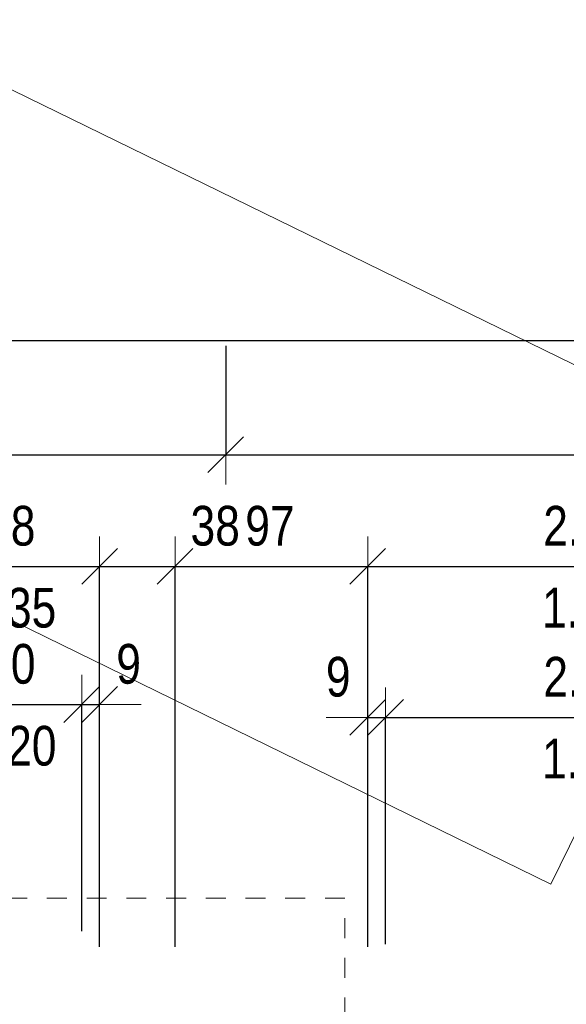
# Model space of a CAD drawing. Header units: metres. Extents: x -7.1 to 26.5, y -14.7 to 18.1.
# Tile 171 of 182: x 14.1 to 16.9, y 12.6 to 17.6. Entities that reach past the tile are written whole.
import ezdxf

# ---------------------------------------------------------------- set-up
doc = ezdxf.new("R2010")
doc.units = ezdxf.units.M
doc.header["$PDMODE"] = 65
doc.linetypes.add('AUSGEZOGEN', pattern=[0])
doc.linetypes.add('STRICHLINIE_S4', pattern=[0.0055, 0.0035, -0.001, 0, -0.001])
doc.layers.add('XR$1$060 Möbel Einbau', color=7, linetype='AUSGEZOGEN')
doc.layers.add('XR$3$035 Decken', color=7, linetype='AUSGEZOGEN')
doc.layers.add('XR$2$STANDARD_1', color=7, linetype='AUSGEZOGEN', lineweight=25)
doc.styles.add('ARIAL', font='arial.ttf')
doc.dimstyles.new('DIMSTYLE_3', dxfattribs={"dimtxt": 0.2, "dimasz": 0.3, "dimexe": 0, "dimexo": 0, "dimgap": 0.1, "dimtad": 2, "dimrnd": 0.005, "dimzin": 4, "dimdsep": 46, "dimtxsty": 'ARIAL', "dimblk1": 'ALL_ML_STRICH', "dimblk2": 'ALL_ML_STRICH', "dimsah": 1, "dimcen": 0, "dimclrd": 7, "dimclre": 7, "dimclrt": 7, "dimadec": 0, "dimazin": 0, "dimtfac": 1, "dimtdec": 0, "dimtix": 1, "dimtmove": 2, "dimatfit": 3, "dimfxl": 0, "dimtzin": 0, "dimlwd": 0, "dimlwe": 18, "dimarcsym": 0})
doc.dimstyles.new('DIMSTYLE_5', dxfattribs={"dimtxt": 0.2, "dimasz": 0.3, "dimexe": 0, "dimexo": 0, "dimgap": 0.1, "dimtad": 2, "dimdec": 1, "dimlfac": 100, "dimrnd": 0.5, "dimzin": 4, "dimdsep": 46, "dimtxsty": 'ARIAL', "dimblk1": 'ALL_ML_STRICH', "dimblk2": 'ALL_ML_STRICH', "dimsah": 1, "dimcen": 0, "dimclrd": 7, "dimclre": 7, "dimclrt": 7, "dimadec": 0, "dimazin": 0, "dimtfac": 1, "dimtdec": 0, "dimtix": 1, "dimtmove": 2, "dimatfit": 3, "dimfxl": 0, "dimtzin": 0, "dimlwd": 0, "dimlwe": 18, "dimarcsym": 0})
doc.dimstyles.new('DIMSTYLE_7', dxfattribs={"dimtxt": 0.2, "dimasz": 0.3, "dimexe": 0, "dimexo": 0, "dimgap": 0.1, "dimtad": 2, "dimdec": 1, "dimlfac": 100, "dimrnd": 0.5, "dimzin": 4, "dimdsep": 46, "dimtxsty": 'ARIAL', "dimblk1": 'ALL_ML_STRICH', "dimblk2": 'ALL_ML_STRICH', "dimsah": 1, "dimcen": 0, "dimclrd": 7, "dimclre": 7, "dimclrt": 7, "dimadec": 0, "dimazin": 0, "dimtfac": 1, "dimtdec": 0, "dimtix": 1, "dimtmove": 2, "dimatfit": 3, "dimfxl": 0, "dimtvp": 1.2, "dimtzin": 0, "dimlwd": 0, "dimlwe": 18, "dimarcsym": 0})

# ---------------------------------------------------------------- blocks, each defined once
blk = doc.blocks.new('ALL_ML_STRICH')
at = {"color": 0, "linetype": 'ByBlock', "lineweight": -2}
for p, q in [((0, -0.5), (0, 0.5)), ((-0.3, -0.3), (0.3, 0.3)), ((-1, 0), (0.5, 0))]:
    blk.add_line(p, q, dxfattribs=at)
blk = doc.blocks.new('*D73')
at = {"layer": 'DEFPOINTS', "color": 7, "linetype": 'AUSGEZOGEN', "lineweight": 18, "transparency": 16777216}
for p in [(1.8718, 15.952), (1.8718, 15.5759), (23.0318, 15.6171)]:
    blk.add_point(p, dxfattribs=at)
at = {"layer": 'XR$2$STANDARD_1', "color": 7, "linetype": 'AUSGEZOGEN', "lineweight": -2, "transparency": 16777216}
for p, q in [((1.8718, 12.86), (1.8718, 15.952)), ((1.8718, 15.952), (23.0318, 15.952)), ((23.0318, 12.86), (23.0318, 15.952))]:
    blk.add_line(p, q, dxfattribs=at)
at = {"layer": 'XR$2$STANDARD_1', "color": 7, "linetype": 'AUSGEZOGEN', "lineweight": 18, "transparency": 16777216, "xscale": 0.3, "yscale": 0.3, "zscale": 0.3, "rotation": 180}
blk.add_blockref('ALL_ML_STRICH', (1.8718, 15.952), dxfattribs=at)
at = {"layer": 'XR$2$STANDARD_1', "color": 7, "linetype": 'AUSGEZOGEN', "lineweight": 18, "transparency": 16777216, "xscale": 0.3, "yscale": 0.3, "zscale": 0.3}
blk.add_blockref('ALL_ML_STRICH', (23.0318, 15.952), dxfattribs=at)
at = {"layer": 'XR$2$STANDARD_1', "color": 7, "linetype": 'AUSGEZOGEN', "lineweight": 18, "transparency": 16777216, "insert": (12.4572, 16.1554), "char_height": 0.2, "width": 0.8, "attachment_point": 5, "style": 'ARIAL'}
blk.add_mtext('\\W0.80;\\A1;{\\A1;{21.16\\H0.132000;\\S^ ;}}', dxfattribs=at)
blk = doc.blocks.new('*D81')
at = {"layer": 'DEFPOINTS', "color": 7, "linetype": 'AUSGEZOGEN', "lineweight": 18, "transparency": 16777216}
for p in [(13.7218, 14.1195), (13.7218, 13.941), (14.4218, 13.8161)]:
    blk.add_point(p, dxfattribs=at)
at = {"layer": 'XR$2$STANDARD_1', "color": 7, "linetype": 'AUSGEZOGEN', "lineweight": -2, "transparency": 16777216}
for p, q in [((13.7218, 12.978), (13.7218, 14.1195)), ((13.7218, 14.1195), (14.4218, 14.1195)), ((14.4218, 12.978), (14.4218, 14.1195))]:
    blk.add_line(p, q, dxfattribs=at)
at = {"layer": 'XR$2$STANDARD_1', "color": 7, "linetype": 'AUSGEZOGEN', "lineweight": 18, "transparency": 16777216, "xscale": 0.3, "yscale": 0.3, "zscale": 0.3, "rotation": 180}
blk.add_blockref('ALL_ML_STRICH', (13.7218, 14.1195), dxfattribs=at)
at = {"layer": 'XR$2$STANDARD_1', "color": 7, "linetype": 'AUSGEZOGEN', "lineweight": 18, "transparency": 16777216, "xscale": 0.3, "yscale": 0.3, "zscale": 0.3}
blk.add_blockref('ALL_ML_STRICH', (14.4218, 14.1195), dxfattribs=at)
at = {"layer": 'XR$2$STANDARD_1', "color": 7, "linetype": 'AUSGEZOGEN', "lineweight": 18, "transparency": 16777216, "insert": (14.0648, 14.3229), "char_height": 0.2, "width": 0.64, "attachment_point": 5, "style": 'ARIAL'}
blk.add_mtext('\\W0.80;\\A1;{\\A1;{70\\H0.132000;\\S^ ;}}', dxfattribs=at)
at = {"layer": 'XR$2$STANDARD_1', "color": 7, "linetype": 'AUSGEZOGEN', "lineweight": 18, "transparency": 16777216, "insert": (13.8596, 14.0119), "char_height": 0.2, "width": 0.01, "attachment_point": 1, "line_spacing_factor": 0.60241, "style": 'ARIAL'}
blk.add_mtext('\\W0.80;1.20', dxfattribs=at)
blk = doc.blocks.new('*D82')
at = {"layer": 'DEFPOINTS', "color": 7, "linetype": 'AUSGEZOGEN', "lineweight": 18, "transparency": 16777216}
for p in [(14.4218, 14.1195), (14.4218, 13.8161), (14.5118, 13.8161)]:
    blk.add_point(p, dxfattribs=at)
at = {"layer": 'XR$2$STANDARD_1', "color": 7, "linetype": 'AUSGEZOGEN', "lineweight": -2, "transparency": 16777216}
for p, q in [((14.4218, 12.978), (14.4218, 14.1195)), ((14.4218, 14.1195), (14.5118, 14.1195)), ((14.5118, 12.978), (14.5118, 14.1195))]:
    blk.add_line(p, q, dxfattribs=at)
at = {"layer": 'XR$2$STANDARD_1', "color": 7, "linetype": 'AUSGEZOGEN', "lineweight": 18, "transparency": 16777216, "xscale": 0.3, "yscale": 0.3, "zscale": 0.3}
blk.add_blockref('ALL_ML_STRICH', (14.5118, 14.1195), dxfattribs=at)
at = {"layer": 'XR$2$STANDARD_1', "color": 7, "linetype": 'AUSGEZOGEN', "lineweight": 18, "transparency": 16777216, "xscale": 0.3, "yscale": 0.3, "zscale": 0.3, "rotation": 180}
blk.add_blockref('ALL_ML_STRICH', (14.4218, 14.1195), dxfattribs=at)
at = {"layer": 'XR$2$STANDARD_1', "color": 7, "linetype": 'AUSGEZOGEN', "lineweight": 18, "transparency": 16777216, "insert": (14.6578, 14.3229), "char_height": 0.2, "width": 0.48, "attachment_point": 5, "style": 'ARIAL'}
blk.add_mtext('\\W0.80;\\A1;{\\A1;{9\\H0.132000;\\S^ ;}}', dxfattribs=at)
blk = doc.blocks.new('*D89')
at = {"layer": 'DEFPOINTS', "color": 7, "linetype": 'AUSGEZOGEN', "lineweight": 18, "transparency": 16777216}
for p in [(13.6318, 14.8148), (13.6318, 14.6807), (14.5118, 14.6837)]:
    blk.add_point(p, dxfattribs=at)
at = {"layer": 'XR$2$STANDARD_1', "color": 7, "linetype": 'AUSGEZOGEN', "lineweight": -2, "transparency": 16777216}
for p, q in [((13.6318, 12.899), (13.6318, 14.8148)), ((13.6318, 14.8148), (14.5118, 14.8148)), ((14.5118, 12.899), (14.5118, 14.8148))]:
    blk.add_line(p, q, dxfattribs=at)
at = {"layer": 'XR$2$STANDARD_1', "color": 7, "linetype": 'AUSGEZOGEN', "lineweight": 18, "transparency": 16777216, "xscale": 0.3, "yscale": 0.3, "zscale": 0.3, "rotation": 180}
blk.add_blockref('ALL_ML_STRICH', (13.6318, 14.8148), dxfattribs=at)
at = {"layer": 'XR$2$STANDARD_1', "color": 7, "linetype": 'AUSGEZOGEN', "lineweight": 18, "transparency": 16777216, "xscale": 0.3, "yscale": 0.3, "zscale": 0.3}
blk.add_blockref('ALL_ML_STRICH', (14.5118, 14.8148), dxfattribs=at)
at = {"layer": 'XR$2$STANDARD_1', "color": 7, "linetype": 'AUSGEZOGEN', "lineweight": 18, "transparency": 16777216, "insert": (14.0644, 15.0183), "char_height": 0.2, "width": 0.64, "attachment_point": 5, "style": 'ARIAL'}
blk.add_mtext('\\W0.80;\\A1;{\\A1;{88\\H0.132000;\\S^ ;}}', dxfattribs=at)
at = {"layer": 'XR$2$STANDARD_1', "color": 7, "linetype": 'AUSGEZOGEN', "lineweight": 18, "transparency": 16777216, "insert": (13.8587, 14.7069), "char_height": 0.2, "width": 0.01, "attachment_point": 1, "line_spacing_factor": 0.60241, "style": 'ARIAL'}
blk.add_mtext('\\W0.80;1.35', dxfattribs=at)
blk = doc.blocks.new('*D90')
at = {"layer": 'DEFPOINTS', "color": 7, "linetype": 'AUSGEZOGEN', "lineweight": 18, "transparency": 16777216}
for p in [(14.5118, 14.8148), (14.5118, 14.6837), (14.8918, 14.6499)]:
    blk.add_point(p, dxfattribs=at)
at = {"layer": 'XR$2$STANDARD_1', "color": 7, "linetype": 'AUSGEZOGEN', "lineweight": -2, "transparency": 16777216}
for p, q in [((14.5118, 12.899), (14.5118, 14.8148)), ((14.5118, 14.8148), (14.8918, 14.8148)), ((14.8918, 12.899), (14.8918, 14.8148))]:
    blk.add_line(p, q, dxfattribs=at)
at = {"layer": 'XR$2$STANDARD_1', "color": 7, "linetype": 'AUSGEZOGEN', "lineweight": 18, "transparency": 16777216, "xscale": 0.3, "yscale": 0.3, "zscale": 0.3, "rotation": 180}
blk.add_blockref('ALL_ML_STRICH', (14.5118, 14.8148), dxfattribs=at)
at = {"layer": 'XR$2$STANDARD_1', "color": 7, "linetype": 'AUSGEZOGEN', "lineweight": 18, "transparency": 16777216, "xscale": 0.3, "yscale": 0.3, "zscale": 0.3}
blk.add_blockref('ALL_ML_STRICH', (14.8918, 14.8148), dxfattribs=at)
at = {"layer": 'XR$2$STANDARD_1', "color": 7, "linetype": 'AUSGEZOGEN', "lineweight": 18, "transparency": 16777216, "insert": (15.0938, 15.0184), "char_height": 0.2, "width": 0.64, "attachment_point": 5, "style": 'ARIAL'}
blk.add_mtext('\\W0.80;\\A1;{\\A1;{38\\H0.132000;\\S^ ;}}', dxfattribs=at)
blk = doc.blocks.new('*D91')
at = {"layer": 'DEFPOINTS', "color": 7, "linetype": 'AUSGEZOGEN', "lineweight": 18, "transparency": 16777216}
for p in [(14.8918, 14.8148), (15.8618, 14.6807), (14.8918, 14.6499)]:
    blk.add_point(p, dxfattribs=at)
at = {"layer": 'XR$2$STANDARD_1', "color": 7, "linetype": 'AUSGEZOGEN', "lineweight": -2, "transparency": 16777216}
for p, q in [((14.8918, 12.899), (14.8918, 14.8148)), ((14.8918, 14.8148), (15.8618, 14.8148)), ((15.8618, 12.899), (15.8618, 14.8148))]:
    blk.add_line(p, q, dxfattribs=at)
at = {"layer": 'XR$2$STANDARD_1', "color": 7, "linetype": 'AUSGEZOGEN', "lineweight": 18, "transparency": 16777216, "xscale": 0.3, "yscale": 0.3, "zscale": 0.3, "rotation": 180}
blk.add_blockref('ALL_ML_STRICH', (14.8918, 14.8148), dxfattribs=at)
at = {"layer": 'XR$2$STANDARD_1', "color": 7, "linetype": 'AUSGEZOGEN', "lineweight": 18, "transparency": 16777216, "xscale": 0.3, "yscale": 0.3, "zscale": 0.3}
blk.add_blockref('ALL_ML_STRICH', (15.8618, 14.8148), dxfattribs=at)
at = {"layer": 'XR$2$STANDARD_1', "color": 7, "linetype": 'AUSGEZOGEN', "lineweight": 18, "transparency": 16777216, "insert": (15.3695, 15.0183), "char_height": 0.2, "width": 0.64, "attachment_point": 5, "style": 'ARIAL'}
blk.add_mtext('\\W0.80;\\A1;{\\A1;{97\\H0.132000;\\S^ ;}}', dxfattribs=at)
blk = doc.blocks.new('*D92')
at = {"layer": 'DEFPOINTS', "color": 7, "linetype": 'AUSGEZOGEN', "lineweight": 18, "transparency": 16777216}
for p in [(15.8618, 14.8148), (18.0418, 14.7498), (15.8618, 14.6807)]:
    blk.add_point(p, dxfattribs=at)
at = {"layer": 'XR$2$STANDARD_1', "color": 7, "linetype": 'AUSGEZOGEN', "lineweight": -2, "transparency": 16777216}
for p, q in [((15.8618, 12.899), (15.8618, 14.8148)), ((15.8618, 14.8148), (18.0418, 14.8148)), ((18.0418, 12.899), (18.0418, 14.8148))]:
    blk.add_line(p, q, dxfattribs=at)
at = {"layer": 'XR$2$STANDARD_1', "color": 7, "linetype": 'AUSGEZOGEN', "lineweight": 18, "transparency": 16777216, "xscale": 0.3, "yscale": 0.3, "zscale": 0.3, "rotation": 180}
blk.add_blockref('ALL_ML_STRICH', (15.8618, 14.8148), dxfattribs=at)
at = {"layer": 'XR$2$STANDARD_1', "color": 7, "linetype": 'AUSGEZOGEN', "lineweight": 18, "transparency": 16777216, "xscale": 0.3, "yscale": 0.3, "zscale": 0.3}
blk.add_blockref('ALL_ML_STRICH', (18.0418, 14.8148), dxfattribs=at)
at = {"layer": 'XR$2$STANDARD_1', "color": 7, "linetype": 'AUSGEZOGEN', "lineweight": 18, "transparency": 16777216, "insert": (16.9632, 15.0183), "char_height": 0.2, "width": 0.64, "attachment_point": 5, "style": 'ARIAL'}
blk.add_mtext('\\W0.80;\\A1;{\\A1;{2.18\\H0.132000;\\S^ ;}}', dxfattribs=at)
at = {"layer": 'XR$2$STANDARD_1', "color": 7, "linetype": 'AUSGEZOGEN', "lineweight": 18, "transparency": 16777216, "insert": (16.7396, 14.7072), "char_height": 0.2, "width": 0.01, "attachment_point": 1, "line_spacing_factor": 0.60241, "style": 'ARIAL'}
blk.add_mtext('\\W0.80;1.20', dxfattribs=at)
blk = doc.blocks.new('*D94')
at = {"layer": 'DEFPOINTS', "color": 7, "linetype": 'AUSGEZOGEN', "lineweight": 18, "transparency": 16777216}
for p in [(15.8618, 14.0545), (15.8618, 13.9074), (15.9518, 13.9074)]:
    blk.add_point(p, dxfattribs=at)
at = {"layer": 'XR$2$STANDARD_1', "color": 7, "linetype": 'AUSGEZOGEN', "lineweight": -2, "transparency": 16777216}
for p, q in [((15.8618, 12.913), (15.8618, 14.0545)), ((15.8618, 14.0545), (15.9518, 14.0545)), ((15.9518, 12.913), (15.9518, 14.0545))]:
    blk.add_line(p, q, dxfattribs=at)
at = {"layer": 'XR$2$STANDARD_1', "color": 7, "linetype": 'AUSGEZOGEN', "lineweight": 18, "transparency": 16777216, "xscale": 0.3, "yscale": 0.3, "zscale": 0.3}
blk.add_blockref('ALL_ML_STRICH', (15.9518, 14.0545), dxfattribs=at)
at = {"layer": 'XR$2$STANDARD_1', "color": 7, "linetype": 'AUSGEZOGEN', "lineweight": 18, "transparency": 16777216, "xscale": 0.3, "yscale": 0.3, "zscale": 0.3, "rotation": 180}
blk.add_blockref('ALL_ML_STRICH', (15.8618, 14.0545), dxfattribs=at)
at = {"layer": 'XR$2$STANDARD_1', "color": 7, "linetype": 'AUSGEZOGEN', "lineweight": 18, "transparency": 16777216, "insert": (15.7133, 14.2579), "char_height": 0.2, "width": 0.48, "attachment_point": 5, "style": 'ARIAL'}
blk.add_mtext('\\W0.80;\\A1;{\\A1;{9\\H0.132000;\\S^ ;}}', dxfattribs=at)
blk = doc.blocks.new('*D95')
at = {"layer": 'DEFPOINTS', "color": 7, "linetype": 'AUSGEZOGEN', "lineweight": 18, "transparency": 16777216}
for p in [(15.9518, 14.0545), (15.9518, 13.9074), (17.9518, 13.8545)]:
    blk.add_point(p, dxfattribs=at)
at = {"layer": 'XR$2$STANDARD_1', "color": 7, "linetype": 'AUSGEZOGEN', "lineweight": -2, "transparency": 16777216}
for p, q in [((15.9518, 12.913), (15.9518, 14.0545)), ((15.9518, 14.0545), (17.9518, 14.0545)), ((17.9518, 12.9059), (17.9518, 14.0545))]:
    blk.add_line(p, q, dxfattribs=at)
at = {"layer": 'XR$2$STANDARD_1', "color": 7, "linetype": 'AUSGEZOGEN', "lineweight": 18, "transparency": 16777216, "xscale": 0.3, "yscale": 0.3, "zscale": 0.3, "rotation": 180}
blk.add_blockref('ALL_ML_STRICH', (15.9518, 14.0545), dxfattribs=at)
at = {"layer": 'XR$2$STANDARD_1', "color": 7, "linetype": 'AUSGEZOGEN', "lineweight": 18, "transparency": 16777216, "xscale": 0.3, "yscale": 0.3, "zscale": 0.3}
blk.add_blockref('ALL_ML_STRICH', (17.9518, 14.0545), dxfattribs=at)
at = {"layer": 'XR$2$STANDARD_1', "color": 7, "linetype": 'AUSGEZOGEN', "lineweight": 18, "transparency": 16777216, "insert": (16.9636, 14.2579), "char_height": 0.2, "width": 0.64, "attachment_point": 5, "style": 'ARIAL'}
blk.add_mtext('\\W0.80;\\A1;{\\A1;{2.00\\H0.132000;\\S^ ;}}', dxfattribs=at)
at = {"layer": 'XR$2$STANDARD_1', "color": 7, "linetype": 'AUSGEZOGEN', "lineweight": 18, "transparency": 16777216, "insert": (16.7396, 13.9469), "char_height": 0.2, "width": 0.01, "attachment_point": 1, "line_spacing_factor": 0.60241, "style": 'ARIAL'}
blk.add_mtext('\\W0.80;1.00', dxfattribs=at)
blk = doc.blocks.new('*D99')
at = {"layer": 'DEFPOINTS', "color": 7, "linetype": 'AUSGEZOGEN', "lineweight": 18, "transparency": 16777216}
for p in [(15.1468, 15.9263), (9.7568, 15.3773), (9.7568, 15.254)]:
    blk.add_point(p, dxfattribs=at)
at = {"layer": 'XR$2$STANDARD_1', "color": 7, "linetype": 'AUSGEZOGEN', "lineweight": -2, "transparency": 16777216}
for p, q in [((15.1468, 15.9263), (15.1468, 15.3773)), ((9.7568, 14.9263), (9.7568, 15.3773)), ((9.7568, 15.3773), (15.1468, 15.3773))]:
    blk.add_line(p, q, dxfattribs=at)
at = {"layer": 'XR$2$STANDARD_1', "color": 7, "linetype": 'AUSGEZOGEN', "lineweight": 18, "transparency": 16777216, "xscale": 0.3, "yscale": 0.3, "zscale": 0.3, "rotation": 180}
blk.add_blockref('ALL_ML_STRICH', (9.7568, 15.3773), dxfattribs=at)
at = {"layer": 'XR$2$STANDARD_1', "color": 7, "linetype": 'AUSGEZOGEN', "lineweight": 18, "transparency": 16777216, "xscale": 0.3, "yscale": 0.3, "zscale": 0.3}
blk.add_blockref('ALL_ML_STRICH', (15.1468, 15.3773), dxfattribs=at)
at = {"layer": 'XR$2$STANDARD_1', "color": 7, "linetype": 'AUSGEZOGEN', "lineweight": 18, "transparency": 16777216, "insert": (12.4632, 15.5809), "char_height": 0.2, "width": 0.64, "attachment_point": 5, "style": 'ARIAL'}
blk.add_mtext('\\W0.80;\\A1;{\\A1;{5.39\\H0.132000;\\S^ ;}}', dxfattribs=at)
blk = doc.blocks.new('*D100')
at = {"layer": 'DEFPOINTS', "color": 7, "linetype": 'AUSGEZOGEN', "lineweight": 18, "transparency": 16777216}
for p in [(15.1468, 15.9263), (23.0368, 15.9263), (15.1468, 15.3773)]:
    blk.add_point(p, dxfattribs=at)
at = {"layer": 'XR$2$STANDARD_1', "color": 7, "linetype": 'AUSGEZOGEN', "lineweight": -2, "transparency": 16777216}
for p, q in [((15.1468, 15.9263), (15.1468, 15.3773)), ((15.1468, 15.3773), (23.0368, 15.3773)), ((23.0368, 15.3773), (23.0368, 15.3773))]:
    blk.add_line(p, q, dxfattribs=at)
at = {"layer": 'XR$2$STANDARD_1', "color": 7, "linetype": 'AUSGEZOGEN', "lineweight": 18, "transparency": 16777216, "xscale": 0.3, "yscale": 0.3, "zscale": 0.3, "rotation": 180}
blk.add_blockref('ALL_ML_STRICH', (15.1468, 15.3773), dxfattribs=at)
at = {"layer": 'XR$2$STANDARD_1', "color": 7, "linetype": 'AUSGEZOGEN', "lineweight": 18, "transparency": 16777216, "xscale": 0.3, "yscale": 0.3, "zscale": 0.3}
blk.add_blockref('ALL_ML_STRICH', (23.0368, 15.3773), dxfattribs=at)
at = {"layer": 'XR$2$STANDARD_1', "color": 7, "linetype": 'AUSGEZOGEN', "lineweight": 18, "transparency": 16777216, "insert": (19.4632, 15.5808), "char_height": 0.2, "width": 0.64, "attachment_point": 5, "style": 'ARIAL'}
blk.add_mtext('\\W0.80;\\A1;{\\A1;{7.89\\H0.132000;\\S^ ;}}', dxfattribs=at)

msp = doc.modelspace()

# ---------------------------------------------------------------- linework, layer by layer
at = {"layer": 'XR$1$060 Möbel Einbau', "color": 8, "linetype": 'AUSGEZOGEN', "lineweight": 18, "transparency": 33554687}
msp.add_line((13.3468, 17.5681), (17.8384, 15.3714), dxfattribs=at)
at = {"layer": 'XR$1$060 Möbel Einbau', "color": 8, "linetype": 'AUSGEZOGEN', "lineweight": 13, "transparency": 33554687}
for p in [(12.2924, 15.4121), (17.8384, 15.3714)]:
    msp.add_line(p, (16.784, 13.2154), dxfattribs=at)
at = {"layer": 'XR$3$035 Decken', "color": 7, "linetype": 'STRICHLINIE_S4', "lineweight": 18, "transparency": 33554687}
msp.add_lwpolyline([(9.1568, 11.1435), (9.7568, 11.1435), (9.7568, 12.1435), (15.1468, 12.1435), (15.1468, 11.1435), (15.7468, 11.1435), (15.7468, 13.1435), (9.1568, 13.1435), (9.1568, 11.1435)], close=True, dxfattribs=at)

# ---------------------------------------------------------------- dimensions: what is measured, and where the dimension line sits
at = {"layer": 'XR$2$STANDARD_1', "color": 7, "linetype": 'AUSGEZOGEN', "lineweight": 18, "transparency": 33554687}
for base, p1, p2, dimstyle, picture, middle in [((23.0318, 15.952), (1.8718, 12.86), (23.0318, 12.86), 'DIMSTYLE_3', '*D73', (12.4572, 16.1554)), ((15.1468, 15.3773), (9.7568, 14.9263), (15.1468, 15.9263), 'DIMSTYLE_3', '*D99', (12.4632, 15.5809)), ((23.0368, 15.3773), (15.1468, 15.9263), (23.0368, 15.3773), 'DIMSTYLE_3', '*D100', (19.4632, 15.5808)), ((14.8918, 14.8148), (14.5118, 12.899), (14.8918, 12.899), 'DIMSTYLE_7', '*D90', (15.0938, 15.0184)), ((15.8618, 14.8148), (14.8918, 12.899), (15.8618, 12.899), 'DIMSTYLE_5', '*D91', (15.3695, 15.0183)), ((14.5118, 14.1195), (14.4218, 12.978), (14.5118, 12.978), 'DIMSTYLE_7', '*D82', (14.6578, 14.3229)), ((15.9518, 14.0545), (15.8618, 12.913), (15.9518, 12.913), 'DIMSTYLE_7', '*D94', (15.7133, 14.2579))]:
    dim = msp.add_linear_dim(base=base, p1=p1, p2=p2, dimstyle=dimstyle, override={"dimpost": '<>', "dimclrd": 7, "dimclre": 7, "dimclrt": 7, "dimlwd": 0, "dimlwe": 18}, dxfattribs=at)
    dim.commit()
    dim.dimension.update_dxf_attribs({"geometry": picture, "text_midpoint": middle, "dimtype": 160})
for base, p1, p2, text, dimstyle, picture, middle in [((14.5118, 14.8148), (13.6318, 12.899), (14.5118, 12.899), '<>\\X\\W0.80;1.35', 'DIMSTYLE_5', '*D89', (14.0644, 15.0183)), ((18.0418, 14.8148), (15.8618, 12.899), (18.0418, 12.899), '<>\\X\\W0.80;1.20', 'DIMSTYLE_3', '*D92', (16.9632, 15.0183)), ((14.4218, 14.1195), (13.7218, 12.978), (14.4218, 12.978), '<>\\X\\W0.80;1.20', 'DIMSTYLE_5', '*D81', (14.0648, 14.3229)), ((17.9518, 14.0545), (15.9518, 12.913), (17.9518, 12.9059), '<>\\X\\W0.80;1.00', 'DIMSTYLE_3', '*D95', (16.9636, 14.2579))]:
    dim = msp.add_linear_dim(base=base, p1=p1, p2=p2, text=text, dimstyle=dimstyle, override={"dimpost": '<>', "dimclrd": 7, "dimclre": 7, "dimclrt": 7, "dimlwd": 0, "dimlwe": 18}, dxfattribs=at)
    dim.commit()
    dim.dimension.update_dxf_attribs({"geometry": picture, "text_midpoint": middle, "dimtype": 160})

doc.saveas('drawing.dxf')
